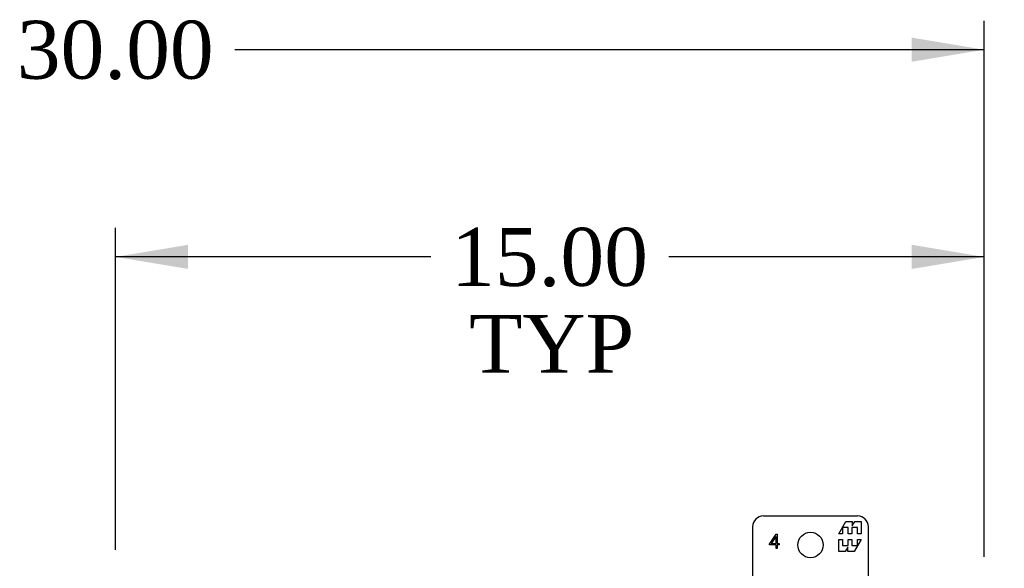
# Model space of a CAD drawing. Header units: inches. Extents: x 1 to 240, y -1 to 159.
# Tile 39 of 77: x 71 to 88, y 95 to 105. Entities that reach past the tile are written whole.
import ezdxf
from ezdxf.enums import TextEntityAlignment as Align

# ---------------------------------------------------------------- set-up
doc = ezdxf.new("R2010")
doc.units = ezdxf.units.IN
doc.header["$MEASUREMENT"] = 0
doc.layers.add('Default', color=7, linetype='Continuous')
doc.layers.add('FET07720', color=7, linetype='Continuous')
doc.styles.add('SEACAD_Times_New_Roman', font='times.ttf')
doc.dimstyles.new('HAMMOND_(STH_-_240x160)', dxfattribs={"dimtxt": 1, "dimasz": 1.25, "dimexe": 0.5, "dimexo": 0.5, "dimgap": 0.25, "dimtad": 0, "dimtih": 1, "dimtoh": 1, "dimlfac": 0.125, "dimzin": 0, "dimdsep": 46, "dimtxsty": 'SEACAD_Times_New_Roman', "dimblk1": '_SE_FILLED', "dimblk2": '_SE_FILLED', "dimsah": 1, "dimcen": 0.5, "dimadec": 0, "dimazin": 0, "dimtfac": 0.8, "dimtofl": 0, "dimtmove": 0, "dimatfit": 3, "dimfxl": 1, "dimtolj": 1, "dimtzin": 0, "dimarcsym": 0})

# ---------------------------------------------------------------- blocks, each defined once
blk = doc.blocks.new('SE5')
at = {"layer": 'FET07720', "color": 7, "linetype": 'Continuous'}
for p, q in [((85.627, 96.295), (84.002, 96.295)), ((83.814, 96.108), (83.814, 95.17)), ((85.304, 95.99), (85.427, 96.202)), ((85.467, 96.096), (85.369, 96.096)), ((85.369, 96.096), (85.369, 95.99)), ((85.427, 96.202), (85.536, 96.202)), ((85.467, 95.99), (85.467, 96.096)), ((85.625, 96.096), (85.527, 96.096)), ((85.527, 96.096), (85.527, 95.99)), ((85.536, 96.202), (85.536, 96.124)), ((85.536, 96.124), (85.58, 96.202)), ((85.58, 96.202), (85.689, 96.202)), ((85.625, 95.99), (85.625, 96.096)), ((85.689, 96.202), (85.689, 95.99)), ((85.814, 95.17), (85.814, 96.108)), ((84.104, 95.812), (84.223, 95.983)), ((84.22, 95.944), (84.132, 95.819)), ((84.22, 95.819), (84.22, 95.944)), ((84.223, 95.983), (84.24, 95.983)), ((84.24, 95.983), (84.24, 95.819)), ((85.369, 95.99), (85.304, 95.99)), ((85.527, 95.99), (85.467, 95.99)), ((85.689, 95.99), (85.625, 95.99)), ((84.104, 95.798), (84.104, 95.812)), ((84.22, 95.798), (84.104, 95.798)), ((84.132, 95.819), (84.22, 95.819)), ((84.22, 95.733), (84.22, 95.798)), ((84.24, 95.819), (84.275, 95.819)), ((84.275, 95.798), (84.24, 95.798)), ((84.24, 95.798), (84.24, 95.733)), ((84.275, 95.819), (84.275, 95.798)), ((85.304, 95.68), (85.304, 95.892)), ((85.304, 95.892), (85.369, 95.892)), ((85.369, 95.892), (85.369, 95.787)), ((85.369, 95.787), (85.467, 95.787)), ((85.458, 95.758), (85.413, 95.68)), ((85.458, 95.68), (85.458, 95.758)), ((85.467, 95.787), (85.467, 95.892)), ((85.467, 95.892), (85.527, 95.892)), ((85.527, 95.892), (85.527, 95.787)), ((85.527, 95.787), (85.625, 95.787)), ((85.689, 95.892), (85.567, 95.68)), ((85.625, 95.787), (85.625, 95.892)), ((85.625, 95.892), (85.689, 95.892)), ((84.24, 95.733), (84.22, 95.733)), ((85.413, 95.68), (85.304, 95.68)), ((85.567, 95.68), (85.458, 95.68))]:
    blk.add_line(p, q, dxfattribs=at)
blk.add_circle((84.814, 95.795), 0.219, dxfattribs=at)
for centre, start, end in [((84.002, 96.108), 90, 180), ((85.627, 96.108), 0, 90)]:
    blk.add_arc(centre, 0.188, start, end, dxfattribs=at)
blk = doc.blocks.new('DMBLK2245')
at = {"layer": 'Default', "linetype": 'Continuous'}
for points in [[(90.652, 96.42), (90.235, 96.42), (90.443, 95.17)], [(90.652, 90.358), (90.443, 91.608), (90.235, 90.358)]]:
    blk.add_hatch(color=7, dxfattribs=at).paths.add_polyline_path(points)
at = {"layer": 'Default', "color": 7, "linetype": 'Continuous'}
for p, q in [((90.443, 97.67), (90.443, 95.17)), ((87.707, 95.17), (90.943, 95.17)), ((87.383, 91.608), (90.943, 91.608)), ((90.443, 91.608), (90.443, 89.108))]:
    blk.add_line(p, q, dxfattribs=at)
at = {"layer": 'Default', "color": 7, "linetype": 'Continuous', "style": 'SEACAD_Times_New_Roman'}
for s, p in [('3.56', (89.116, 94.632)), ('TYP', (89.045, 93.132))]:
    blk.add_text(s, height=1, dxfattribs=at).set_placement(p, align=Align.TOP_LEFT)
blk = doc.blocks.new('_SE_FILLED')
at = {"color": 0}
blk.add_line((0, 0), (-1, 0), dxfattribs=at)
blk.add_solid([(0, 0), (-1, -0.1665), (-1, 0.1665), (0, 0)], dxfattribs=at)
blk = doc.blocks.new('DMBLK2251')
at = {"layer": 'Default', "linetype": 'Continuous'}
for points in [[(59.064, 104.552), (57.814, 104.343), (59.064, 104.135)], [(86.564, 104.552), (86.564, 104.135), (87.814, 104.343)]]:
    blk.add_hatch(color=7, dxfattribs=at).paths.add_polyline_path(points)
at = {"layer": 'Default', "color": 7, "linetype": 'Continuous'}
for p, q in [((57.814, 95.592), (57.814, 104.843)), ((87.814, 95.592), (87.814, 104.843)), ((70.758, 104.343), (57.814, 104.343)), ((87.814, 104.343), (74.87, 104.343))]:
    blk.add_line(p, q, dxfattribs=at)
at = {"layer": 'Default', "color": 7, "linetype": 'Continuous', "style": 'SEACAD_Times_New_Roman'}
blk.add_text('30.00', height=1, dxfattribs=at).set_placement((71.108, 104.843), align=Align.TOP_LEFT)
blk = doc.blocks.new('DMBLK2256')
at = {"layer": 'Default', "linetype": 'Continuous'}
for points in [[(74.064, 100.976), (72.814, 100.767), (74.064, 100.559)], [(86.564, 100.976), (86.564, 100.559), (87.814, 100.767)]]:
    blk.add_hatch(color=7, dxfattribs=at).paths.add_polyline_path(points)
at = {"layer": 'Default', "color": 7, "linetype": 'Continuous'}
for p, q in [((72.814, 95.709), (72.814, 101.267)), ((87.814, 95.592), (87.814, 101.267)), ((78.258, 100.767), (72.814, 100.767)), ((87.814, 100.767), (82.37, 100.767))]:
    blk.add_line(p, q, dxfattribs=at)
at = {"layer": 'Default', "color": 7, "linetype": 'Continuous', "style": 'SEACAD_Times_New_Roman'}
for s, p in [('15.00', (78.608, 101.267)), ('TYP', (78.916, 99.767))]:
    blk.add_text(s, height=1, dxfattribs=at).set_placement(p, align=Align.TOP_LEFT)

msp = doc.modelspace()

# ---------------------------------------------------------------- block references
at = {"layer": 'Default'}
msp.add_blockref('SE5', (0, 0), dxfattribs=at)

# ---------------------------------------------------------------- dimensions: what is measured, and where the dimension line sits
at = {"layer": 'Default', "color": 7, "linetype": 'Continuous'}
for base, p2, text, picture, middle in [((57.814, 104.343), (57.814, 95.092), '\\A1;<>', 'DMBLK2251', (72.814, 104.343)), ((72.814, 100.767), (72.814, 95.209), '\\A1;<>\\PTYP', 'DMBLK2256', (80.314, 100.767))]:
    dim = msp.add_linear_dim(base=base, p1=(87.814, 95.092), p2=p2, text=text, dimstyle='HAMMOND_(STH_-_240x160)', override={"dimlfac": 1}, dxfattribs=at)
    dim.commit()
    dim.dimension.update_dxf_attribs({"geometry": picture, "text_midpoint": middle, "dimtype": 160})
dim = msp.add_linear_dim(base=(90.443, 91.608), p1=(87.736, 95.17), p2=(86.883, 91.608), angle=90, text='\\A1;<>\\PTYP', dimstyle='HAMMOND_(STH_-_240x160)', override={"dimlfac": 1}, dxfattribs=at)
dim.commit()
dim.dimension.update_dxf_attribs({"geometry": 'DMBLK2245', "text_midpoint": (90.443, 94.132), "dimtype": 160})

doc.saveas('drawing.dxf')
